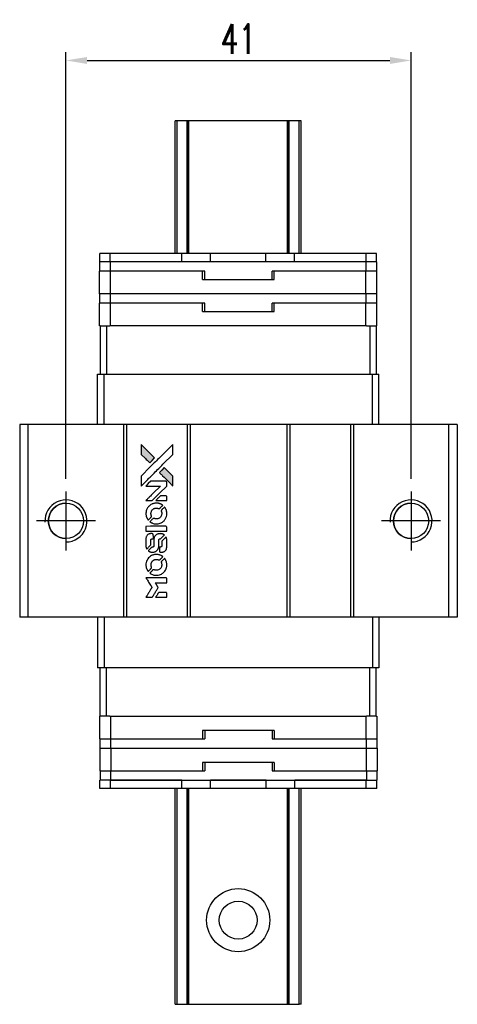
# Model space of a CAD drawing. Header units: millimetres. Extents: x 288 to 535, y -493 to -306.
# Tile 2 of 3: x 305 to 357, y -423 to -306. Entities that reach past the tile are written whole.
import ezdxf

# ---------------------------------------------------------------- set-up
doc = ezdxf.new("R2010")
doc.units = ezdxf.units.MM
doc.header["$LTSCALE"] = 0.1
doc.layers.get('0').update_dxf_attribs({"linetype": 'CONTINUOUS'})
doc.layers.get('Defpoints').update_dxf_attribs({"linetype": 'CONTINUOUS'})
doc.styles.add('DIM-7', font='SIMPLEX.shx', dxfattribs={"width": 0.7, "bigfont": 'chineset.shx'})
doc.dimstyles.new('CNS', dxfattribs={"dimtxt": 3.5, "dimasz": 2.5, "dimexe": 1, "dimexo": 1.5, "dimgap": 0.09, "dimtad": 0, "dimdsep": 46, "dimtxsty": 'DIM-7', "dimcen": 0.09, "dimclrd": 1, "dimclre": 1, "dimclrt": 4, "dimadec": 0, "dimazin": 0, "dimtfac": 1, "dimtix": 1, "dimtmove": 2, "dimatfit": 3, "dimfxl": 1, "dimtvp": 0.971429, "dimtolj": 1, "dimarcsym": 0})

# ---------------------------------------------------------------- blocks, each defined once
blk = doc.blocks.new('*D326')
at = {"color": 7, "lineweight": -2}
for p, q in [((310.69, -361.01), (310.69, -310.28)), ((351.69, -361.01), (351.69, -310.28)), ((313.19, -311.28), (349.19, -311.28))]:
    blk.add_line(p, q, dxfattribs=at)
at = {"color": 7}
for points in [[(313.19, -310.87), (313.19, -311.7), (310.69, -311.28)], [(349.19, -310.87), (349.19, -311.7), (351.69, -311.28)]]:
    blk.add_solid(points, dxfattribs=at)
at = {"layer": 'Defpoints', "color": 0}
for p in [(351.69, -311.28), (310.69, -362.51), (351.69, -362.51)]:
    blk.add_point(p, dxfattribs=at)
at = {"color": 7, "insert": (331.19, -308.73), "char_height": 3.5, "attachment_point": 5, "style": 'DIM-7'}
blk.add_mtext('\\A1;41', dxfattribs=at)
blk = doc.blocks.new('A$Ce5cb1b67')
at = {"linetype": 'Continuous'}
h = blk.add_hatch(color=256, dxfattribs=at)
h.dxf.hatch_style = 1
h.paths.add_polyline_path([(0, 18.17), (0, 17.58), (0, 16.99), (0.51, 16.49, 0.000288), (0.71, 16.29, 0.000479), (0.87, 16.13, 0.000013), (1.02, 15.98, 0.197177), (1.02, 15.98, 0.197497), (1.02, 15.98, 0.00004), (1.11, 16.07, 0.000834), (1.2, 16.16, 0.000506), (1.32, 16.27), (1.61, 16.56), (0.8, 17.36)])
h.paths.add_polyline_path([(2.75, 15.42), (2.46, 15.13, 0.000476), (2.35, 15.01, 0.000789), (2.25, 14.92, 0.000035), (2.17, 14.83, 0.19758), (2.17, 14.83, 0.198396), (2.17, 14.83, 0.000019), (2.28, 14.71, 0.000582), (2.41, 14.59, 0.000351), (2.56, 14.43, 0.000108), (3.21, 13.79, 0.000692), (3.53, 13.47, 0.000077), (3.76, 13.24, 0.197527), (3.77, 13.24, 0.410181), (3.77, 13.24, 0.000493), (3.77, 13.36, 0.002424), (3.78, 13.53, 0.000529), (3.78, 13.81), (3.78, 14.39), (3.26, 14.9)])
for points in [[(0.51, 16.49, 0.000288), (0.71, 16.29, 0.000479), (0.87, 16.13, 0.000013), (1.02, 15.98, 0.197177), (1.02, 15.98, 0.197497), (1.02, 15.98, 0.00004), (1.11, 16.07, 0.000836), (1.2, 16.16, 0.000505), (1.32, 16.27), (1.61, 16.56), (0.8, 17.36), (0, 18.17), (0, 17.58), (0, 16.99)], [(0.71, 13.93, -0.000056), (1.06, 14.28, -0.000021), (1.55, 14.77, -0.000021), (2.09, 15.31, -0.000025), (2.59, 15.81), (3.78, 16.99), (3.77, 17.58), (3.77, 18.16), (2.98, 17.37, 0.000274), (2.6, 16.99, 0.000123), (2.1, 16.5, 0.000121), (1.57, 15.97, 0.000165), (1.09, 15.49), (0, 14.4), (0, 13.81), (0, 13.22)], [(2.56, 14.43, 0.000108), (3.21, 13.79, 0.000692), (3.53, 13.47, 0.000077), (3.76, 13.24, 0.197527), (3.77, 13.24, 0.410182), (3.77, 13.24, 0.000493), (3.77, 13.36, 0.002424), (3.78, 13.53, 0.000529), (3.78, 13.81), (3.78, 14.39), (3.26, 14.9), (2.75, 15.42), (2.46, 15.13, 0.000476), (2.35, 15.01, 0.000789), (2.25, 14.92, 0.000035), (2.17, 14.83, 0.19758), (2.17, 14.83, 0.198396), (2.17, 14.83, 0.000019), (2.28, 14.71, 0.000582), (2.41, 14.59, 0.000351)], [(0.94, 11.49), (1.31, 11.49), (2.18, 12.36), (3.05, 13.23), (3.05, 13.47, 0.0008), (3.05, 13.63, 0.010795), (3.04, 13.69, 0.030495), (3.04, 13.72, 0.080372), (3.03, 13.74, 0.03816), (3.02, 13.76, 0.041799), (3, 13.78, 0.042486), (2.99, 13.79, 0.042078), (2.97, 13.8, 0.099276), (2.94, 13.81, 0.003302), (2.81, 13.81, 0.002586), (2.6, 13.81, 0.000204), (2.04, 13.81), (1.14, 13.81), (0.85, 13.52), (0.56, 13.23), (1.43, 13.23), (2.29, 13.22), (1.44, 12.37, 0.000253), (1.11, 12.04, 0.000412), (0.83, 11.77, 0.000041), (0.58, 11.52, 0.041338), (0.57, 11.51), (0.56, 11.49)], [(2.39, 11.49), (3.05, 11.49), (3.05, 11.73), (3.05, 11.98), (3.03, 12.01, 0.03146), (3.02, 12.02, 0.026444), (3.01, 12.03, 0.026444), (3, 12.04, 0.031457), (2.98, 12.05), (2.95, 12.07), (2.63, 12.07), (2.31, 12.07), (2.02, 11.79, 0.000745), (1.91, 11.68, 0.001228), (1.82, 11.58, 0.000087), (1.74, 11.5, 0.195134), (1.74, 11.49, 0.412117), (1.74, 11.49, 0.000048), (1.93, 11.49, 0.00109), (2.14, 11.49, 0.000653)], [(0.58, 9.83, 0.023681), (0.59, 9.72, 0.022402), (0.62, 9.62, 0.021929), (0.66, 9.52, 0.020503), (0.7, 9.42, 0.013745), (0.73, 9.36, 0.009767), (0.77, 9.3, 0.009658), (0.8, 9.24, 0.027804), (0.83, 9.2), (0.84, 9.19), (1.03, 9.37, 0.002053), (1.11, 9.46, 0.006738), (1.17, 9.52, 0.007826), (1.21, 9.56, 0.063909), (1.22, 9.58, 0.061532), (1.23, 9.61, 0.068674), (1.24, 9.65, 0.052072), (1.23, 9.69, 0.019648), (1.21, 9.74, -0.018366), (1.19, 9.8, -0.0288), (1.18, 9.86, -0.029061), (1.17, 9.92, -0.019155), (1.17, 9.99, -0.053809), (1.2, 10.13, -0.058833), (1.25, 10.27, -0.058566), (1.33, 10.38, -0.052525), (1.44, 10.48, -0.044733), (1.53, 10.54, -0.040573), (1.64, 10.58, -0.041123), (1.74, 10.61, -0.04951), (1.85, 10.61, -0.017369), (1.9, 10.6, -0.024255), (1.94, 10.6, -0.023787), (1.98, 10.58, -0.015798), (2.03, 10.57, 0.010631), (2.06, 10.55, 0.033653), (2.08, 10.55, 0.037806), (2.1, 10.55, 0.016307), (2.13, 10.55, 0.068179), (2.18, 10.55, 0.095747), (2.22, 10.57, 0.033418), (2.28, 10.62, 0.002133), (2.43, 10.78, 0.001452), (2.52, 10.87, 0.012393), (2.56, 10.91, 0.020479), (2.58, 10.93, 0.344362), (2.57, 10.94, 0.074287), (2.55, 10.96, 0.005454), (2.49, 11.01, 0.008391), (2.42, 11.05, 0.017097), (2.36, 11.08, 0.027375), (2.24, 11.13, 0.02835), (2.12, 11.17, 0.027723), (1.99, 11.19, 0.023913), (1.86, 11.2, 0.027047), (1.7, 11.19, 0.031685), (1.55, 11.17, 0.032425), (1.4, 11.13, 0.031013), (1.26, 11.07, 0.037914), (1.09, 10.97, 0.040153), (0.95, 10.85, 0.039834), (0.82, 10.71, 0.036173), (0.71, 10.54, 0.040752), (0.64, 10.38, 0.035885), (0.6, 10.2, 0.035491), (0.57, 10.01, 0.037615)], [(1.08, 8.96, 0.018008), (1.14, 8.92, 0.009842), (1.2, 8.88, 0.009807), (1.28, 8.85, 0.015716), (1.34, 8.82, 0.048467), (1.56, 8.75, 0.045841), (1.79, 8.72, 0.046006), (2.03, 8.74, 0.049638), (2.25, 8.8, 0.064819), (2.54, 8.95, 0.06695), (2.78, 9.17, 0.066691), (2.95, 9.45, 0.063505), (3.04, 9.76, 0.03135), (3.05, 9.84, 0.010439), (3.05, 9.96, 0.010391), (3.05, 10.08, 0.032408), (3.04, 10.16, 0.015696), (3.02, 10.25, 0.018095), (3, 10.34, 0.018551), (2.97, 10.42, 0.018352), (2.93, 10.5, 0.015568), (2.9, 10.56, 0.009832), (2.87, 10.62, 0.009795), (2.83, 10.68, 0.023727), (2.8, 10.72), (2.79, 10.73), (2.61, 10.56, 0.001528), (2.5, 10.45, 0.010022), (2.45, 10.4, 0.019586), (2.43, 10.37, 0.061865), (2.41, 10.34, 0.055054), (2.4, 10.31, 0.061607), (2.4, 10.27, 0.048725), (2.4, 10.22, 0.020221), (2.42, 10.16, -0.017722), (2.44, 10.1, -0.02685), (2.45, 10.04, -0.02759), (2.45, 9.99, -0.020233), (2.45, 9.93, -0.04793), (2.44, 9.81, -0.048386), (2.4, 9.69, -0.047866), (2.33, 9.59, -0.044964), (2.25, 9.5, -0.04333), (2.16, 9.42, -0.050921), (2.05, 9.36, -0.051473), (1.94, 9.33, -0.0459), (1.82, 9.32, -0.019014), (1.76, 9.32, -0.024114), (1.71, 9.33, -0.025081), (1.66, 9.34, -0.023892), (1.61, 9.36, 0.008624), (1.57, 9.37, 0.026486), (1.54, 9.38, 0.035074), (1.51, 9.38, 0.02756), (1.49, 9.38, 0.087163), (1.45, 9.37, 0.073291), (1.41, 9.35, 0.028074), (1.35, 9.3, 0.002594), (1.22, 9.17), (1.04, 8.99)], [(1.81, 7.85), (3.05, 7.85), (3.05, 8.1), (3.05, 8.34), (3.03, 8.37, 0.071429), (3.01, 8.39, 0.054799), (2.99, 8.41, 0.053585), (2.96, 8.43, 0.060698), (2.93, 8.44, 0.033975), (2.88, 8.44, 0.000112), (2.25, 8.44, 0.000726), (1.63, 8.44, 0.001084), (1.1, 8.44), (0.57, 8.43), (0.57, 8.14), (0.57, 7.85)], [(0.58, 6.04, 0.018538), (0.58, 6, 0.010695), (0.59, 5.96, 0.01068), (0.6, 5.92, 0.017678), (0.61, 5.88, 0.013849), (0.63, 5.84, 0.011814), (0.64, 5.79, 0.004513), (0.66, 5.75, 0.290035), (0.67, 5.75, 0.196418), (0.67, 5.75, 0.000124), (0.74, 5.82, 0.001477), (0.82, 5.9, 0.000898), (0.92, 6), (1.17, 6.24), (1.17, 6.55, -0.001471), (1.17, 6.79, -0.028714), (1.17, 6.86, -0.097073), (1.19, 6.9, -0.084199), (1.22, 6.93, -0.042698), (1.24, 6.95, -0.053912), (1.26, 6.96, -0.051004), (1.29, 6.97, -0.032967), (1.32, 6.97, 0.00807), (1.33, 6.97, 0.003023), (1.36, 6.97, 0.002994), (1.38, 6.97, 0.003629), (1.4, 6.97), (1.46, 6.98), (1.46, 7.21, 0.001618), (1.45, 7.33, 0.005206), (1.45, 7.4, 0.00535), (1.45, 7.45, 0.060675), (1.45, 7.47, 0.048484), (1.44, 7.48, 0.02389), (1.44, 7.5, 0.022812), (1.43, 7.51, 0.02462), (1.41, 7.52, 0.061781), (1.39, 7.55, 0.080179), (1.35, 7.56, 0.048561), (1.31, 7.57, 0.010021), (1.22, 7.57, 0.016602), (1.11, 7.57, 0.031409), (1.03, 7.55, 0.036474), (0.95, 7.53, 0.03439), (0.88, 7.5, 0.065928), (0.76, 7.42, 0.069066), (0.67, 7.31, 0.065697), (0.61, 7.18, 0.051559), (0.58, 7.02, 0.020904), (0.57, 6.94, 0.000451), (0.57, 6.53, 0.000419), (0.57, 6.12, 0.022759)], [(0.9, 5.5, 0.023289), (0.96, 5.46, 0.026845), (1.01, 5.43, 0.026047), (1.08, 5.41, 0.019751), (1.15, 5.39, 0.013249), (1.19, 5.38, 0.025169), (1.23, 5.37, 0.016532), (1.27, 5.37, 0.002937), (1.35, 5.37, 0.003317), (1.42, 5.37, 0.011808), (1.46, 5.37, 0.01777), (1.49, 5.38, 0.021476), (1.52, 5.38, 0.04325), (1.66, 5.42, 0.045753), (1.78, 5.49, 0.04649), (1.88, 5.57, 0.047672), (1.97, 5.67, 0.025315), (1.99, 5.71, 0.015208), (2.02, 5.76, 0.01512), (2.05, 5.82, 0.022488), (2.07, 5.87, 0.027857), (2.09, 5.95, 0.034138), (2.1, 6.02, 0.014286), (2.1, 6.14, 0.00124), (2.1, 6.43, -0.00103), (2.1, 6.6, -0.002552), (2.1, 6.73, -0.001594), (2.11, 6.83, -0.047676), (2.11, 6.86, -0.085307), (2.13, 6.9, -0.097789), (2.16, 6.93, -0.085947), (2.2, 6.96, -0.051339), (2.26, 6.97, 0.014634), (2.28, 6.97, 0.015028), (2.3, 6.97, 0.014927), (2.31, 6.98, 0.059415), (2.32, 6.98, 0.070595), (2.34, 6.99, 0.00028), (2.55, 7.2, 0.000111), (2.76, 7.41, 0.200239), (2.77, 7.42, 0.268906), (2.76, 7.42, 0.001866), (2.71, 7.45, 0.007532), (2.66, 7.48, 0.017818), (2.62, 7.5, 0.013256), (2.58, 7.52, 0.011636), (2.54, 7.53, 0.011528), (2.49, 7.54, 0.012303), (2.45, 7.56, 0.0423), (2.38, 7.56, 0.013657), (2.27, 7.57, 0.013857), (2.17, 7.56, 0.037428), (2.09, 7.55, 0.014927), (2.04, 7.54, 0.0122), (1.99, 7.52, 0.012518), (1.94, 7.51, 0.023062), (1.9, 7.49, 0.065961), (1.76, 7.4, 0.06055), (1.65, 7.27, 0.059676), (1.57, 7.11, 0.060497), (1.52, 6.94, 0.025683), (1.52, 6.9, 0.001528), (1.52, 6.79, 0.002124), (1.52, 6.65, 0.001173), (1.52, 6.49, -0.000809), (1.52, 6.19, -0.017164), (1.52, 6.1, -0.063931), (1.51, 6.05, -0.108429), (1.49, 6.02, -0.052941), (1.46, 6, -0.063675), (1.44, 5.99, -0.050562), (1.41, 5.98, -0.020337), (1.36, 5.98, 0.009897), (1.34, 5.97, 0.016482), (1.31, 5.97, 0.019019), (1.3, 5.97, 0.06043), (1.28, 5.96, 0.076267), (1.26, 5.94, 0.00054), (1.07, 5.75, 0.000307), (0.87, 5.55, 0.142594), (0.86, 5.53, 0.232419), (0.86, 5.53, 0.022995), (0.87, 5.52, 0.024627), (0.88, 5.51, 0.015407)], [(2.18, 5.47, 0.065483), (2.19, 5.44, 0.053271), (2.21, 5.41, 0.052018), (2.24, 5.39, 0.0556), (2.27, 5.38, 0.036839), (2.29, 5.37, 0.026922), (2.31, 5.37, 0.016905), (2.35, 5.37, 0.004317), (2.4, 5.37, 0.016369), (2.5, 5.37, 0.029936), (2.59, 5.38, 0.03418), (2.67, 5.4, 0.031327), (2.74, 5.43, 0.046935), (2.83, 5.49, 0.054053), (2.91, 5.56, 0.053701), (2.97, 5.64, 0.045364), (3.01, 5.74, 0.032479), (3.03, 5.83, 0.03386), (3.04, 5.92, 0.013578), (3.05, 6.06, 0.001155), (3.05, 6.42, 0.000413), (3.05, 6.73, 0.005008), (3.04, 6.85, 0.013199), (3.04, 6.92, 0.033956), (3.03, 6.97, 0.013909), (3.02, 7.02, 0.010864), (3, 7.07, 0.010938), (2.99, 7.12, 0.028702), (2.97, 7.16), (2.96, 7.18), (2.71, 6.93), (2.45, 6.68), (2.45, 6.39, -0.001504), (2.45, 6.27, -0.00328), (2.45, 6.17, -0.001901), (2.45, 6.1, -0.061333), (2.45, 6.08, -0.063621), (2.44, 6.05, -0.048633), (2.42, 6.03, -0.046769), (2.4, 6.01, -0.047961), (2.37, 5.99, -0.02678), (2.35, 5.98, -0.050957), (2.33, 5.98, -0.029398), (2.3, 5.97, -0.00401), (2.25, 5.97), (2.17, 5.97), (2.17, 5.73, 0.001061), (2.17, 5.59, 0.009147), (2.17, 5.53, 0.020721), (2.17, 5.49, 0.051619)], [(0.58, 3.73, 0.024131), (0.59, 3.62, 0.022344), (0.62, 3.51, 0.021883), (0.66, 3.41, 0.020884), (0.71, 3.3, 0.010669), (0.74, 3.24, 0.010389), (0.77, 3.19, 0.010913), (0.8, 3.13, 0.022227), (0.83, 3.09), (0.84, 3.08), (1.03, 3.27, 0.002452), (1.1, 3.34, 0.003628), (1.16, 3.41, 0.001662), (1.21, 3.46, 0.070159), (1.22, 3.48, 0.047671), (1.23, 3.49, 0.018624), (1.23, 3.5, 0.017921), (1.23, 3.52, 0.018804), (1.23, 3.54, 0.018255), (1.24, 3.56, 0.041312), (1.23, 3.58, 0.037164), (1.23, 3.6, 0.012342), (1.22, 3.62, -0.015101), (1.2, 3.68, -0.035998), (1.18, 3.73, -0.033244), (1.18, 3.78, -0.011249), (1.18, 3.86, -0.004059), (1.18, 3.92, -0.019693), (1.18, 3.96, -0.027943), (1.18, 3.98, -0.014411), (1.19, 4.02, -0.033089), (1.22, 4.1, -0.033887), (1.26, 4.18, -0.034021), (1.31, 4.25, -0.033942), (1.37, 4.32, -0.02816), (1.44, 4.38, -0.035032), (1.5, 4.42, -0.035269), (1.58, 4.46, -0.029196), (1.66, 4.49, -0.037862), (1.76, 4.5, -0.043657), (1.85, 4.51, -0.043064), (1.94, 4.49, -0.035184), (2.04, 4.46, 0.033699), (2.08, 4.45, 0.052815), (2.13, 4.44, 0.059167), (2.16, 4.44, 0.058972), (2.2, 4.45, 0.059208), (2.23, 4.47, 0.021125), (2.26, 4.5, 0.008691), (2.32, 4.56, 0.000851), (2.46, 4.7, 0.001873), (2.53, 4.77, 0.013884), (2.56, 4.8, 0.022355), (2.58, 4.83, 0.341453), (2.58, 4.84, 0.073011), (2.56, 4.85, 0.004587), (2.49, 4.9, 0.00748), (2.42, 4.94, 0.016837), (2.37, 4.97, 0.028606), (2.24, 5.02, 0.031352), (2.11, 5.06, 0.031004), (1.97, 5.09, 0.0268), (1.83, 5.09, 0.026698), (1.67, 5.09, 0.03002), (1.53, 5.06, 0.030357), (1.39, 5.02, 0.028554), (1.25, 4.96, 0.062944), (1, 4.79, 0.062206), (0.79, 4.56, 0.062448), (0.65, 4.29, 0.064355), (0.58, 4, 0.017377), (0.57, 3.94, 0.008369), (0.57, 3.86, 0.008367), (0.57, 3.79, 0.01757)], [(1.08, 2.85, 0.064158), (1.37, 2.7, 0.06356), (1.69, 2.62, 0.064004), (2.01, 2.63, 0.066747), (2.32, 2.72, 0.04321), (2.51, 2.82, 0.044737), (2.68, 2.96, 0.044901), (2.82, 3.12, 0.044184), (2.93, 3.31, 0.026293), (2.99, 3.45, 0.033344), (3.03, 3.59, 0.033227), (3.05, 3.73, 0.025815), (3.05, 3.88, 0.023119), (3.04, 4.03, 0.031044), (3.02, 4.16, 0.031337), (2.98, 4.29, 0.024258), (2.92, 4.42, 0.015622), (2.89, 4.47, 0.008495), (2.86, 4.53, 0.008415), (2.83, 4.58, 0.020814), (2.8, 4.62), (2.78, 4.63), (2.61, 4.45, 0.002843), (2.47, 4.32, 0.033917), (2.42, 4.27, 0.087906), (2.4, 4.22, 0.073302), (2.4, 4.18, 0.022047), (2.4, 4.15, 0.026465), (2.4, 4.13, 0.022233), (2.41, 4.11, 0.009985), (2.42, 4.07, -0.039011), (2.45, 3.96, -0.044398), (2.45, 3.85, -0.045096), (2.44, 3.74, -0.04265), (2.41, 3.63, -0.071154), (2.33, 3.47, -0.068827), (2.2, 3.34, -0.068713), (2.05, 3.26, -0.070507), (1.87, 3.22, -0.028605), (1.8, 3.21, -0.031418), (1.73, 3.22, -0.031044), (1.66, 3.23, -0.02668), (1.59, 3.26, 0.038913), (1.54, 3.27, 0.043732), (1.5, 3.28, 0.047754), (1.46, 3.28, 0.075756), (1.43, 3.27, 0.07294), (1.41, 3.25, 0.003456), (1.36, 3.21, 0.005023), (1.3, 3.15, 0.002422), (1.22, 3.07, 0.000819), (1.15, 3, 0.001349), (1.09, 2.94, 0.0001), (1.04, 2.89, 0.205335), (1.04, 2.89, 0.219821), (1.04, 2.89, 0.002494), (1.05, 2.88, 0.007089), (1.07, 2.87, 0.004494)], [(0.94, 0), (1.31, 0), (1.38, 0.1, -0.000297), (1.42, 0.17, -0.000037), (1.5, 0.3, -0.000043), (1.6, 0.46, -0.000036), (1.71, 0.64, 0.000044), (1.81, 0.81, 0.000063), (1.9, 0.96, 0.000035), (1.98, 1.09, 0.0009), (2, 1.12), (2.03, 1.17), (1.99, 1.24, 0.001175), (1.97, 1.27, 0.000208), (1.92, 1.34, 0.000225), (1.87, 1.43, 0.000203), (1.82, 1.51, -0.000711), (1.77, 1.6, -0.001119), (1.72, 1.67, -0.000263), (1.69, 1.73, -0.04589), (1.68, 1.73, -0.519312), (1.69, 1.74, -0.001914), (1.79, 1.74, -0.003124), (1.95, 1.74, -0.000285), (2.36, 1.74), (3.05, 1.74), (3.05, 1.98, 0.001727), (3.05, 2.15, 0.025279), (3.04, 2.21, 0.073886), (3.04, 2.25, 0.07426), (3.02, 2.28, 0.03264), (3.01, 2.29, 0.01784), (3, 2.3, 0.017712), (2.99, 2.3, 0.026854), (2.98, 2.31), (2.95, 2.32), (1.76, 2.33), (0.56, 2.33), (0.57, 2.31, -0.004595), (0.58, 2.3, -0.00016), (0.6, 2.27, -0.000298), (0.63, 2.23, -0.000208), (0.66, 2.18, 0.000986), (0.75, 2.03, 0.00025), (0.89, 1.8, 0.000268), (1.05, 1.56, 0.000436), (1.18, 1.35, -0.002932), (1.22, 1.28, -0.004718), (1.25, 1.22, -0.001113), (1.29, 1.17, -0.227179), (1.29, 1.16, -0.045982), (1.28, 1.16, -0.000145), (1.24, 1.09, -0.000825), (1.19, 1.01, -0.000517), (1.13, 0.92, 0.000056), (0.94, 0.6, 0.000289), (0.83, 0.43, 0.000481), (0.75, 0.3, 0.000418), (0.67, 0.16), (0.57, 0)], [(2.39, 0), (3.05, 0), (3.05, 0.24, 0.000842), (3.05, 0.39, 0.010591), (3.05, 0.45, 0.028995), (3.04, 0.48, 0.069543), (3.04, 0.51, 0.051063), (3.02, 0.53, 0.039932), (3.01, 0.55, 0.039414), (2.99, 0.56, 0.045845), (2.96, 0.58, 0.094811), (2.94, 0.58, 0.007124), (2.88, 0.58, 0.004713), (2.76, 0.59, 0.000534), (2.51, 0.59), (2.09, 0.59), (2.05, 0.53, 0.000828), (1.94, 0.35, 0.000879), (1.84, 0.18, 0.000048), (1.73, 0.01, 0.137596), (1.73, 0, 0.413028), (1.73, 0, 0.000016), (1.93, 0, 0.000623), (2.14, 0, 0.000374)]]:
    blk.add_lwpolyline(points, format="xyb", close=True)

msp = doc.modelspace()

# ---------------------------------------------------------------- linework, layer by layer
at = {"color": 7, "linetype": 'Continuous', "lineweight": 25}
for p, q in [((323.909, -318.46), (323.657, -318.46)), ((323.657, -334.21), (323.657, -318.46)), ((323.657, -318.46), (323.657, -318.46)), ((323.657, -334.21), (323.657, -318.46)), ((325.097, -318.46), (323.909, -318.46)), ((323.909, -334.21), (323.909, -318.46)), ((325.182, -318.46), (325.097, -318.46)), ((325.097, -334.21), (325.097, -318.46)), ((325.307, -318.46), (325.182, -318.46)), ((325.182, -334.21), (325.182, -318.46)), ((325.307, -334.21), (325.307, -318.46)), ((337.007, -318.46), (325.307, -318.46)), ((337.007, -334.21), (337.007, -318.46)), ((337.131, -318.46), (337.007, -318.46)), ((337.217, -318.46), (337.131, -318.46)), ((337.131, -334.21), (337.131, -318.46)), ((338.405, -318.46), (337.217, -318.46)), ((337.217, -334.21), (337.217, -318.46)), ((338.405, -334.21), (338.405, -318.46)), ((338.657, -334.21), (338.657, -318.46)), ((338.657, -334.21), (338.657, -318.46)), ((314.707, -335.21), (314.707, -334.21)), ((315.957, -334.21), (314.707, -334.21)), ((315.957, -335.21), (315.957, -334.21)), ((324.457, -334.21), (315.957, -334.21)), ((324.457, -335.21), (324.457, -334.21)), ((327.857, -334.21), (324.457, -334.21)), ((334.457, -334.21), (327.857, -334.21)), ((327.857, -335.21), (327.857, -334.21)), ((334.457, -335.21), (334.457, -334.21)), ((337.857, -334.21), (334.457, -334.21)), ((337.857, -335.21), (337.857, -334.21)), ((346.357, -334.21), (337.857, -334.21)), ((346.357, -335.21), (346.357, -334.21)), ((347.607, -334.21), (346.357, -334.21)), ((347.607, -335.21), (347.607, -334.21)), ((315.957, -335.21), (314.707, -335.21)), ((314.729, -336.31), (314.729, -335.21)), ((324.457, -335.21), (315.957, -335.21)), ((315.979, -336.31), (315.979, -335.21)), ((346.379, -335.21), (315.979, -335.21)), ((334.457, -335.21), (327.857, -335.21)), ((346.357, -335.21), (337.857, -335.21)), ((346.379, -336.31), (346.379, -335.21)), ((347.629, -335.21), (346.379, -335.21)), ((347.629, -336.31), (347.629, -335.21)), ((314.692, -339.01), (314.692, -336.31)), ((315.993, -336.31), (314.692, -336.31)), ((315.993, -339.01), (315.993, -336.31)), ((326.917, -336.31), (315.993, -336.31)), ((327.179, -336.31), (326.917, -336.31)), ((326.917, -337.31), (326.917, -336.31)), ((327.179, -337.31), (327.179, -336.31)), ((335.417, -336.31), (335.179, -336.31)), ((335.179, -337.31), (335.179, -336.31)), ((335.417, -337.31), (335.417, -336.31)), ((346.341, -336.31), (335.417, -336.31)), ((346.341, -339.01), (346.341, -336.31)), ((346.367, -336.31), (346.341, -336.31)), ((346.379, -336.31), (346.367, -336.31)), ((347.629, -336.31), (346.379, -336.31)), ((347.642, -336.31), (347.629, -336.31)), ((347.642, -339.01), (347.642, -336.31)), ((326.917, -337.31), (335.417, -337.31)), ((315.993, -339.01), (314.692, -339.01)), ((314.729, -340.11), (314.729, -339.01)), ((315.979, -340.11), (315.979, -339.01)), ((346.341, -339.01), (315.993, -339.01)), ((346.367, -339.01), (346.341, -339.01)), ((346.379, -339.01), (346.367, -339.01)), ((346.379, -340.11), (346.379, -339.01)), ((347.629, -339.01), (346.379, -339.01)), ((347.629, -340.11), (347.629, -339.01)), ((347.642, -339.01), (347.629, -339.01)), ((314.692, -342.81), (314.692, -340.11)), ((315.993, -340.11), (314.692, -340.11)), ((315.993, -342.81), (315.993, -340.11)), ((326.917, -340.11), (315.993, -340.11)), ((327.179, -340.11), (326.917, -340.11)), ((326.917, -341.11), (326.917, -340.11)), ((327.179, -341.11), (327.179, -340.11)), ((335.417, -340.11), (335.179, -340.11)), ((335.179, -341.11), (335.179, -340.11)), ((335.417, -341.11), (335.417, -340.11)), ((346.341, -340.11), (335.417, -340.11)), ((346.341, -342.81), (346.341, -340.11)), ((346.367, -340.11), (346.341, -340.11)), ((346.379, -340.11), (346.367, -340.11)), ((347.629, -340.11), (346.379, -340.11)), ((347.642, -340.11), (347.629, -340.11)), ((347.642, -342.81), (347.642, -340.11)), ((326.917, -341.11), (335.417, -341.11)), ((314.757, -342.81), (314.692, -342.81)), ((314.757, -342.81), (314.757, -348.56)), ((314.757, -342.81), (315.507, -342.81)), ((315.507, -342.81), (315.507, -348.56)), ((315.507, -342.81), (315.917, -342.81)), ((315.993, -342.81), (315.917, -342.81)), ((346.341, -342.81), (315.993, -342.81)), ((346.417, -342.81), (346.341, -342.81)), ((346.417, -342.81), (346.807, -342.81)), ((346.807, -342.81), (346.807, -348.56)), ((346.807, -342.81), (347.557, -342.81)), ((347.642, -342.81), (347.557, -342.81)), ((347.557, -342.81), (347.557, -348.56)), ((314.457, -354.56), (314.457, -348.56)), ((314.457, -348.56), (315.215, -348.56)), ((315.215, -354.56), (315.215, -348.56)), ((315.215, -348.56), (347.099, -348.56)), ((347.099, -354.56), (347.099, -348.56)), ((347.099, -348.56), (347.857, -348.56)), ((347.857, -354.56), (347.857, -348.56)), ((305.192, -354.56), (305.192, -377.46)), ((306.142, -354.56), (305.192, -354.56)), ((306.142, -354.56), (306.142, -377.46)), ((317.542, -354.56), (306.142, -354.56)), ((317.542, -354.56), (317.542, -377.46)), ((317.892, -354.56), (317.542, -354.56)), ((317.892, -354.56), (317.892, -377.46)), ((325.092, -354.56), (317.892, -354.56)), ((325.092, -354.56), (325.092, -377.46)), ((325.442, -354.56), (325.092, -354.56)), ((325.442, -354.56), (325.442, -377.46)), ((336.942, -354.56), (325.442, -354.56)), ((336.942, -354.56), (336.942, -377.46)), ((337.292, -354.56), (336.942, -354.56)), ((337.292, -354.56), (337.292, -377.46)), ((344.492, -354.56), (337.292, -354.56)), ((344.492, -354.56), (344.492, -377.46)), ((344.842, -354.56), (344.492, -354.56)), ((344.842, -354.56), (344.842, -377.46)), ((356.142, -354.56), (344.842, -354.56)), ((356.142, -354.56), (356.142, -377.46)), ((357.192, -354.56), (356.142, -354.56)), ((357.192, -354.56), (357.192, -377.46)), ((306.142, -377.46), (305.192, -377.46)), ((317.542, -377.46), (306.142, -377.46)), ((314.457, -377.46), (314.457, -383.46)), ((315.215, -377.46), (315.215, -383.46)), ((317.892, -377.46), (317.542, -377.46)), ((325.092, -377.46), (317.892, -377.46)), ((325.442, -377.46), (325.092, -377.46)), ((336.942, -377.46), (325.442, -377.46)), ((337.292, -377.46), (336.942, -377.46)), ((344.492, -377.46), (337.292, -377.46)), ((344.842, -377.46), (344.492, -377.46)), ((356.142, -377.46), (344.842, -377.46)), ((347.099, -377.46), (347.099, -383.46)), ((347.857, -377.46), (347.857, -383.46)), ((357.192, -377.46), (356.142, -377.46)), ((315.215, -383.46), (314.457, -383.46)), ((314.757, -389.21), (314.757, -383.46)), ((347.099, -383.46), (315.215, -383.46)), ((315.507, -389.21), (315.507, -383.46)), ((346.807, -389.21), (346.807, -383.46)), ((347.857, -383.46), (347.099, -383.46)), ((347.557, -389.21), (347.557, -383.46)), ((314.692, -389.21), (314.692, -391.91)), ((314.692, -389.21), (314.757, -389.21)), ((315.507, -389.21), (314.757, -389.21)), ((315.917, -389.21), (315.507, -389.21)), ((315.917, -389.21), (315.993, -389.21)), ((315.993, -389.21), (315.993, -391.91)), ((315.993, -389.21), (346.341, -389.21)), ((346.341, -389.21), (346.341, -391.91)), ((346.341, -389.21), (346.417, -389.21)), ((346.807, -389.21), (346.417, -389.21)), ((347.557, -389.21), (346.807, -389.21)), ((347.557, -389.21), (347.642, -389.21)), ((347.642, -389.21), (347.642, -391.91)), ((314.692, -391.91), (315.993, -391.91)), ((314.729, -391.91), (314.729, -393.01)), ((315.979, -391.91), (315.979, -393.01)), ((315.993, -391.91), (326.917, -391.91)), ((326.917, -390.91), (326.917, -391.91)), ((335.417, -390.91), (326.917, -390.91)), ((326.917, -391.91), (327.179, -391.91)), ((327.179, -390.91), (327.179, -391.91)), ((335.179, -390.91), (335.179, -391.91)), ((335.179, -391.91), (335.417, -391.91)), ((335.417, -390.91), (335.417, -391.91)), ((335.417, -391.91), (346.341, -391.91)), ((346.341, -391.91), (346.367, -391.91)), ((346.367, -391.91), (346.379, -391.91)), ((346.379, -391.91), (346.379, -393.01)), ((346.379, -391.91), (347.629, -391.91)), ((347.629, -391.91), (347.629, -393.01)), ((347.629, -391.91), (347.642, -391.91)), ((314.707, -393.01), (314.707, -395.71)), ((314.707, -393.01), (314.729, -393.01)), ((314.729, -393.01), (315.979, -393.01)), ((315.979, -393.01), (315.98, -393.01)), ((315.98, -393.01), (316.008, -393.01)), ((316.008, -393.01), (316.008, -395.71)), ((316.008, -393.01), (346.356, -393.01)), ((346.356, -393.01), (346.356, -395.71)), ((346.356, -393.01), (347.657, -393.01)), ((347.657, -393.01), (347.657, -395.71)), ((326.932, -394.71), (326.932, -395.71)), ((335.432, -394.71), (326.932, -394.71)), ((327.194, -394.71), (327.194, -395.71)), ((335.194, -394.71), (335.194, -395.71)), ((335.432, -394.71), (335.432, -395.71)), ((314.707, -395.71), (316.008, -395.71)), ((314.744, -395.71), (314.744, -396.81)), ((315.994, -395.71), (315.994, -396.81)), ((316.008, -395.71), (326.932, -395.71)), ((326.932, -395.71), (327.194, -395.71)), ((335.194, -395.71), (335.432, -395.71)), ((335.432, -395.71), (346.356, -395.71)), ((346.356, -395.71), (346.382, -395.71)), ((346.382, -395.71), (346.394, -395.71)), ((346.394, -395.71), (346.394, -396.81)), ((346.394, -395.71), (347.644, -395.71)), ((347.644, -395.71), (347.644, -396.81)), ((347.644, -395.71), (347.657, -395.71)), ((314.722, -397.81), (314.722, -396.81)), ((315.972, -396.81), (314.722, -396.81)), ((315.972, -397.81), (314.722, -397.81)), ((315.972, -397.81), (315.972, -396.81)), ((324.472, -396.81), (315.972, -396.81)), ((324.472, -397.81), (315.972, -397.81)), ((315.994, -396.81), (346.394, -396.81)), ((323.657, -423.46), (323.657, -397.81)), ((323.657, -423.46), (323.657, -397.81)), ((323.909, -423.46), (323.909, -397.81)), ((324.472, -397.81), (324.472, -396.81)), ((327.872, -397.81), (324.472, -397.81)), ((325.097, -423.46), (325.097, -397.81)), ((325.182, -423.46), (325.182, -397.81)), ((325.307, -423.46), (325.307, -397.81)), ((334.472, -396.81), (327.872, -396.81)), ((327.872, -397.81), (327.872, -396.81)), ((334.472, -397.81), (327.872, -397.81)), ((334.472, -397.81), (334.472, -396.81)), ((337.872, -397.81), (334.472, -397.81)), ((337.007, -423.46), (337.007, -397.81)), ((337.131, -423.46), (337.131, -397.81)), ((337.217, -423.46), (337.217, -397.81)), ((346.372, -396.81), (337.872, -396.81)), ((337.872, -397.81), (337.872, -396.81)), ((346.372, -397.81), (337.872, -397.81)), ((338.405, -423.46), (338.405, -397.81)), ((338.657, -423.46), (338.657, -397.81)), ((338.657, -423.46), (338.657, -397.81)), ((346.372, -397.81), (346.372, -396.81)), ((347.622, -397.81), (346.372, -397.81)), ((346.394, -396.81), (347.644, -396.81)), ((347.622, -397.81), (347.622, -396.81)), ((323.657, -423.46), (323.909, -423.46)), ((323.657, -423.46), (323.657, -423.46)), ((323.909, -423.46), (325.097, -423.46)), ((325.097, -423.46), (325.182, -423.46)), ((325.182, -423.46), (325.307, -423.46)), ((325.307, -423.46), (337.007, -423.46)), ((337.007, -423.46), (337.131, -423.46)), ((337.131, -423.46), (337.217, -423.46)), ((337.217, -423.46), (338.405, -423.46))]:
    msp.add_line(p, q, dxfattribs=at)
for p, q in [((310.692, -362.51), (310.692, -369.51)), ((351.692, -362.51), (351.692, -369.51)), ((314.192, -366.01), (307.192, -366.01)), ((355.192, -366.01), (348.192, -366.01))]:
    msp.add_line(p, q)
for centre, radius in [((310.692, -366.01), 2.1), ((351.692, -366.01), 2.1), ((331.157, -413.46), 3.75), ((331.157, -413.46), 2.25)]:
    msp.add_circle(centre, radius, dxfattribs=at)
for centre in [(310.692, -366.01), (351.692, -366.01)]:
    msp.add_arc(centre, 2.5, 270, 183.42717)
for centre, start, end in [((310.692, -366.01), 90, 180), ((351.692, -366.01), 90, 180), ((310.692, -366.01), 180, 270), ((351.692, -366.01), 180, 270)]:
    msp.add_arc(centre, 2.1, start, end, dxfattribs=at)
for points in [[(338.657, -318.46), (338.657, -318.46), (338.633, -318.46), (338.538, -318.46), (338.469, -318.46), (338.405, -318.46)], [(338.657, -423.46), (338.657, -423.46), (338.633, -423.46), (338.538, -423.46), (338.469, -423.46), (338.405, -423.46)]]:
    msp.add_open_spline(points, degree=3, knots=[0, 0, 0, 0, 0.5, 0.5, 1, 1, 1, 1], dxfattribs=at)

# ---------------------------------------------------------------- block references
msp.add_blockref('A$Ce5cb1b67', (319.619, -375.09))

# ---------------------------------------------------------------- dimensions: what is measured, and where the dimension line sits
at = {"color": 7}
dim = msp.add_linear_dim(base=(351.692, -311.284), p1=(310.692, -362.51), p2=(351.692, -362.51), dimstyle='CNS', override={"dimgap": 0.8, "dimtad": 1, "dimclrd": 7, "dimclre": 7, "dimclrt": 7, "dimadec": 2, "dimazin": 2, "dimtmove": 1}, dxfattribs=at)
dim.commit()
dim.dimension.update_dxf_attribs({"geometry": '*D326', "text_midpoint": (331.192, -308.734)})

doc.saveas('drawing.dxf')
